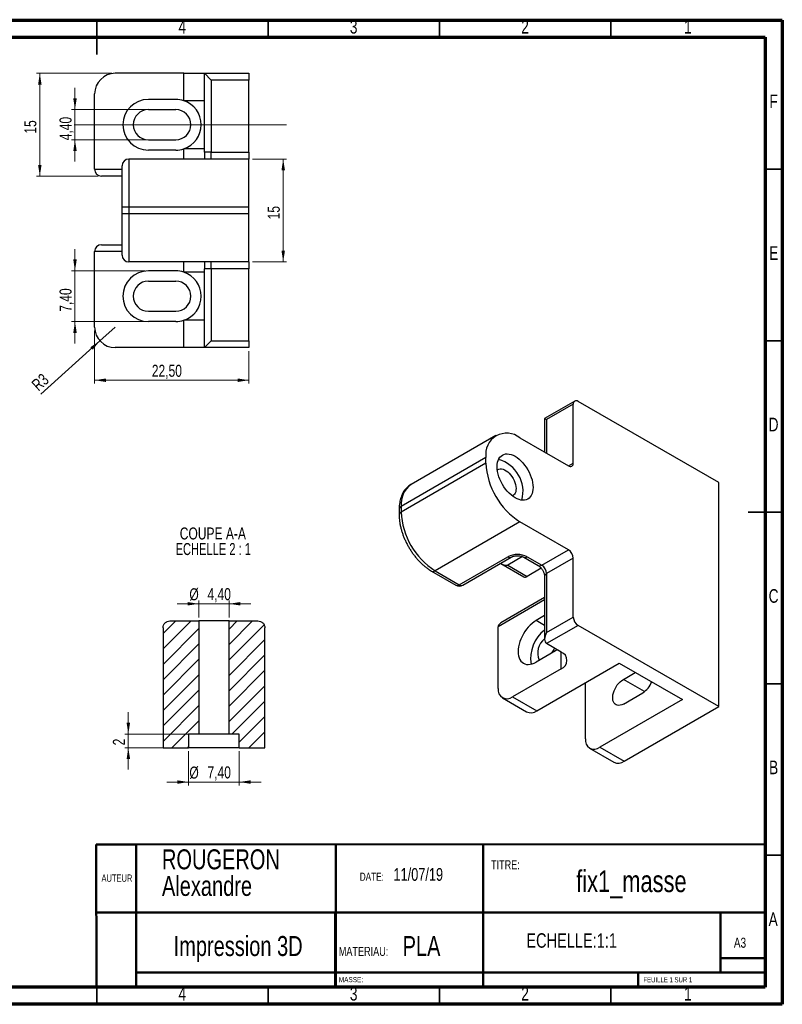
# Model space of a CAD drawing. Header units: millimetres. Extents: x 7 to 208, y 2 to 146.
# Tile 2 of 2: x 96 to 208, y 2 to 146. Entities that reach past the tile are written whole.
import ezdxf

# ---------------------------------------------------------------- set-up
doc = ezdxf.new("R2010")
doc.units = ezdxf.units.MM
doc.header["$LTSCALE"] = 0.5
doc.styles.add('SLDTEXTSTYLE0', font='TXT', dxfattribs={"width": 0.75})
doc.styles.add('SLDTEXTSTYLE1', font='TXT', dxfattribs={"width": 0.7})
doc.styles.add('SLDTEXTSTYLE2', font='TXT', dxfattribs={"width": 0.692308})
doc.dimstyles.new('SLDDIMSTYLE0', dxfattribs={"dimtxt": 1.75, "dimasz": 1.651, "dimexe": 0, "dimexo": 0.0625, "dimgap": 0.4375, "dimtad": 1, "dimrnd": 1e-09, "dimzin": 12, "dimdsep": 46, "dimtxsty": 'SLDTEXTSTYLE0', "dimsah": 1, "dimcen": 0.09, "dimadec": 0, "dimazin": 3, "dimtfac": 1, "dimtofl": 0, "dimtmove": 0, "dimatfit": 3, "dimfxl": 1, "dimfrac": 2, "dimtolj": 1, "dimtzin": 12, "dimarcsym": 0})
doc.dimstyles.new('SLDDIMSTYLE1', dxfattribs={"dimtxt": 1.75, "dimasz": 1.651, "dimexe": 0, "dimexo": 0.0625, "dimgap": 0.4375, "dimtad": 1, "dimrnd": 1e-09, "dimzin": 12, "dimdsep": 46, "dimtxsty": 'SLDTEXTSTYLE0', "dimsah": 1, "dimcen": 0.09, "dimadec": 0, "dimazin": 3, "dimtfac": 1, "dimtmove": 0, "dimatfit": 0, "dimfxl": 1, "dimfrac": 2, "dimtolj": 1, "dimtzin": 12, "dimarcsym": 0})
doc.dimstyles.new('SLDDIMSTYLE2', dxfattribs={"dimtxt": 1.75, "dimasz": 1.651, "dimexe": 0, "dimexo": 0.0625, "dimgap": 0.4375, "dimtad": 1, "dimrnd": 1e-09, "dimzin": 12, "dimdsep": 46, "dimtxsty": 'SLDTEXTSTYLE0', "dimsah": 1, "dimcen": 0, "dimadec": 0, "dimazin": 3, "dimtfac": 1, "dimtofl": 0, "dimtmove": 0, "dimatfit": 3, "dimfxl": 1, "dimfrac": 2, "dimtolj": 1, "dimtzin": 12, "dimarcsym": 0})

# ---------------------------------------------------------------- blocks, each defined once
blk = doc.blocks.new('SW_NOTE_0')
at = {"color": 0, "linetype": 'Continuous', "lineweight": 0, "char_height": 2.91, "attachment_point": 1, "style": 'SLDTEXTSTYLE0'}
for s, insert in [('ROUGERON', (0, 3.75)), ('Alexandre', (0, -0.13))]:
    blk.add_mtext(s, dxfattribs=dict(at, insert=insert))
blk = doc.blocks.new('SW_NOTE_0_1')
at = {"color": 0, "linetype": 'Continuous', "lineweight": 0, "attachment_point": 1, "style": 'SLDTEXTSTYLE0'}
for s, insert, char_height in [('DATE:', (0, 1.53), 1.191), ('11/07/19', (4.92, 2.19), 1.852)]:
    blk.add_mtext(s, dxfattribs=dict(at, insert=insert, char_height=char_height))
blk = doc.blocks.new('SW_NOTE_0_2')
at = {"color": 0, "linetype": 'Continuous', "lineweight": 0, "attachment_point": 1, "style": 'SLDTEXTSTYLE0'}
for s, insert, char_height in [('PLA', (9.31, 3.28), 2.91), ('MATERIAU:', (0, 1.71), 1.323)]:
    blk.add_mtext(s, dxfattribs=dict(at, insert=insert, char_height=char_height))
blk = doc.blocks.new('_D')
at = {"color": 7, "linetype": 'Continuous', "lineweight": 0}
for p, q in [((107.2, 100.75), (107.2, 93)), ((129.7, 97.75), (129.7, 93)), ((107.2, 93.5), (129.7, 93.5))]:
    blk.add_line(p, q, dxfattribs=at)
at = {"color": 7, "linetype": 'Continuous', "lineweight": 18}
for points in [[(107.2, 93.5), (108.85, 93.24), (108.85, 93.75)], [(129.7, 93.5), (128.05, 93.75), (128.05, 93.24)]]:
    blk.add_solid(points, dxfattribs=at)
at = {"color": 7, "linetype": 'Continuous', "lineweight": 18, "insert": (115.54, 95.75), "char_height": 1.75, "attachment_point": 1, "style": 'SLDTEXTSTYLE0'}
blk.add_mtext('22,50', dxfattribs=at)
blk = doc.blocks.new('_D_1')
at = {"color": 7, "linetype": 'Continuous', "lineweight": 0}
for p, q in [((104.33, 109.45), (104.33, 112.62)), ((114.53, 109.45), (103.83, 109.45)), ((104.33, 102.05), (104.33, 109.45)), ((114.53, 102.05), (103.83, 102.05)), ((104.33, 102.05), (104.33, 98.87))]:
    blk.add_line(p, q, dxfattribs=at)
at = {"color": 7, "linetype": 'Continuous', "lineweight": 18}
for points in [[(104.33, 109.45), (104.59, 111.1), (104.08, 111.1)], [(104.33, 102.05), (104.08, 100.4), (104.59, 100.4)]]:
    blk.add_solid(points, dxfattribs=at)
at = {"color": 7, "linetype": 'Continuous', "lineweight": 18, "insert": (102.08, 103.48), "char_height": 1.75, "attachment_point": 1, "rotation": 90, "style": 'SLDTEXTSTYLE0'}
blk.add_mtext('7,40', dxfattribs=at)
blk = doc.blocks.new('_D_2')
at = {"color": 7, "linetype": 'Continuous', "lineweight": 0}
for q in [(110.2, 101.25), (99.35, 91.45)]:
    blk.add_line((107.97, 99.24), q, dxfattribs=at)
at = {"color": 7, "linetype": 'Continuous', "lineweight": 18}
blk.add_solid([(107.97, 99.24), (106.58, 98.32), (106.92, 97.94)], dxfattribs=at)
at = {"color": 7, "linetype": 'Continuous', "lineweight": 18, "insert": (97.84, 93.12), "char_height": 1.75, "attachment_point": 1, "rotation": 42.0668, "style": 'SLDTEXTSTYLE0'}
blk.add_mtext('R3', dxfattribs=at)
blk = doc.blocks.new('_D_3')
at = {"color": 7, "linetype": 'Continuous', "lineweight": 0}
for p, q in [((104.33, 132.95), (104.33, 136.12)), ((114.53, 132.95), (103.83, 132.95)), ((104.33, 128.55), (104.33, 132.95)), ((114.53, 128.55), (103.83, 128.55)), ((104.33, 128.55), (104.33, 125.37))]:
    blk.add_line(p, q, dxfattribs=at)
at = {"color": 7, "linetype": 'Continuous', "lineweight": 18}
for points in [[(104.33, 132.95), (104.59, 134.6), (104.08, 134.6)], [(104.33, 128.55), (104.08, 126.9), (104.59, 126.9)]]:
    blk.add_solid(points, dxfattribs=at)
at = {"color": 7, "linetype": 'Continuous', "lineweight": 18, "insert": (102.08, 128.48), "char_height": 1.75, "attachment_point": 1, "rotation": 90, "style": 'SLDTEXTSTYLE0'}
blk.add_mtext('4,40', dxfattribs=at)
blk = doc.blocks.new('_D_4')
at = {"color": 7, "linetype": 'Continuous', "lineweight": 0}
for p, q in [((109.7, 138.25), (98.7, 138.25)), ((99.2, 123.25), (99.2, 138.25)), ((107.7, 123.25), (98.7, 123.25))]:
    blk.add_line(p, q, dxfattribs=at)
at = {"color": 7, "linetype": 'Continuous', "lineweight": 18}
for points in [[(99.2, 138.25), (98.95, 136.6), (99.46, 136.6)], [(99.2, 123.25), (99.46, 124.9), (98.95, 124.9)]]:
    blk.add_solid(points, dxfattribs=at)
at = {"color": 7, "linetype": 'Continuous', "lineweight": 18, "insert": (96.95, 129.45), "char_height": 1.75, "attachment_point": 1, "rotation": 90, "style": 'SLDTEXTSTYLE0'}
blk.add_mtext('15', dxfattribs=at)
blk = doc.blocks.new('_D_5')
at = {"color": 7, "linetype": 'Continuous', "lineweight": 0}
for p, q in [((130.2, 125.75), (135.2, 125.75)), ((134.7, 125.75), (134.7, 110.75)), ((130.2, 110.75), (135.2, 110.75))]:
    blk.add_line(p, q, dxfattribs=at)
at = {"color": 7, "linetype": 'Continuous', "lineweight": 18}
for points in [[(134.7, 125.75), (134.45, 124.1), (134.96, 124.1)], [(134.7, 110.75), (134.96, 112.4), (134.45, 112.4)]]:
    blk.add_solid(points, dxfattribs=at)
at = {"color": 7, "linetype": 'Continuous', "lineweight": 18, "insert": (132.45, 116.95), "char_height": 1.75, "attachment_point": 1, "rotation": 90, "style": 'SLDTEXTSTYLE0'}
blk.add_mtext('15', dxfattribs=at)
blk = doc.blocks.new('_D_23')
at = {"color": 7, "linetype": 'Continuous', "lineweight": 0}
for p, q in [((120.9, 39.41), (120.9, 34.41)), ((128.3, 39.41), (128.3, 34.41)), ((120.9, 34.91), (117.72, 34.91)), ((120.9, 34.91), (128.3, 34.91)), ((128.3, 34.91), (131.47, 34.91))]:
    blk.add_line(p, q, dxfattribs=at)
at = {"color": 7, "linetype": 'Continuous', "lineweight": 18}
for points in [[(120.9, 34.91), (119.25, 35.16), (119.25, 34.65)], [(128.3, 34.91), (129.95, 34.65), (129.95, 35.16)]]:
    blk.add_solid(points, dxfattribs=at)
at = {"color": 7, "linetype": 'Continuous', "lineweight": 18, "char_height": 1.75, "attachment_point": 1, "style": 'SLDTEXTSTYLE0'}
for s, insert in [('%%c', (121.02, 37.16)), ('7,40', (123.66, 37.19))]:
    blk.add_mtext(s, dxfattribs=dict(at, insert=insert))
blk = doc.blocks.new('_D_24')
at = {"color": 7, "linetype": 'Continuous', "lineweight": 0}
for p, q in [((122.4, 60.9), (119.22, 60.9)), ((122.4, 58.91), (122.4, 61.4)), ((122.4, 60.9), (126.8, 60.9)), ((126.8, 58.91), (126.8, 61.4)), ((126.8, 60.9), (129.97, 60.9))]:
    blk.add_line(p, q, dxfattribs=at)
at = {"color": 7, "linetype": 'Continuous', "lineweight": 18}
for points in [[(122.4, 60.9), (120.75, 61.15), (120.75, 60.65)], [(126.8, 60.9), (128.45, 60.65), (128.45, 61.15)]]:
    blk.add_solid(points, dxfattribs=at)
at = {"color": 7, "linetype": 'Continuous', "lineweight": 18, "char_height": 1.75, "attachment_point": 1, "style": 'SLDTEXTSTYLE0'}
for s, insert in [('%%c', (121.02, 63.16)), ('4,40', (123.66, 63.18))]:
    blk.add_mtext(s, dxfattribs=dict(at, insert=insert))
blk = doc.blocks.new('_D_25')
at = {"color": 7, "linetype": 'Continuous', "lineweight": 0}
for p, q in [((112.11, 41.91), (112.11, 45.08)), ((121.9, 41.91), (111.61, 41.91)), ((112.11, 41.91), (112.11, 39.91)), ((120.4, 39.91), (111.61, 39.91)), ((112.11, 39.91), (112.11, 36.73))]:
    blk.add_line(p, q, dxfattribs=at)
at = {"color": 7, "linetype": 'Continuous', "lineweight": 18}
for points in [[(112.11, 41.91), (112.37, 43.56), (111.86, 43.56)], [(112.11, 39.91), (111.86, 38.25), (112.37, 38.25)]]:
    blk.add_solid(points, dxfattribs=at)
at = {"color": 7, "linetype": 'Continuous', "lineweight": 18, "insert": (109.86, 40.26), "char_height": 1.75, "attachment_point": 1, "rotation": 90, "style": 'SLDTEXTSTYLE0'}
blk.add_mtext('2', dxfattribs=at)
blk = doc.blocks.new('SW_NOTE_0_3')
at = {"color": 0, "linetype": 'Continuous', "lineweight": 0, "char_height": 1.75, "attachment_point": 2}
for s, insert, style in [('COUPE A-A', (6.32, 2.26), 'SLDTEXTSTYLE0'), ('ECHELLE 2 : 1', (6.38, -0.01), 'SLDTEXTSTYLE2')]:
    blk.add_mtext(s, dxfattribs=dict(at, insert=insert, style=style))

msp = doc.modelspace()

# ---------------------------------------------------------------- hatches: boundary and pattern name
at = {"linetype": 'Continuous', "lineweight": 18}
h = msp.add_hatch(dxfattribs=at)
h.set_pattern_fill('ANSI31', scale=0.5, style=0)
edge = h.paths.add_edge_path(flags=0)
edge.add_line((120.899, 41.905), (122.399, 41.905))
edge.add_line((122.399, 41.905), (122.399, 58.405))
edge.add_line((122.399, 58.405), (118.183, 58.405))
edge.add_spline(control_points=[(118.183, 58.405), (118.105, 58.405), (118.028, 58.397), (117.952, 58.379), (117.842, 58.354), (117.735, 58.31), (117.639, 58.25), (117.544, 58.189), (117.457, 58.112), (117.387, 58.024), (117.345, 57.971), (117.308, 57.914), (117.277, 57.853), (117.227, 57.755), (117.194, 57.646), (117.179, 57.536), (117.173, 57.493), (117.17, 57.449), (117.17, 57.405)], knot_values=[0.0054389, 0.0054389, 0.0054389, 0.0054389, 0.0056723, 0.0056723, 0.0056723, 0.0060143, 0.0060143, 0.0060143, 0.0063564, 0.0063564, 0.0063564, 0.0065587, 0.0065587, 0.0065587, 0.0068942, 0.0068942, 0.0068942, 0.0070254, 0.0070254, 0.0070254, 0.0070254], weights=[1, 1, 1, 1, 1, 1, 1, 1, 1, 1, 1, 1, 1, 1, 1, 1, 1, 1, 1], degree=3, periodic=0)
edge.add_line((117.17, 57.405), (117.17, 39.905))
edge.add_line((117.17, 39.905), (120.899, 39.905))
edge.add_line((120.899, 39.905), (120.899, 41.905))
h = msp.add_hatch(dxfattribs=at)
h.set_pattern_fill('ANSI31', scale=0.5, style=0)
edge = h.paths.add_edge_path(flags=0)
edge.add_line((126.799, 41.905), (128.299, 41.905))
edge.add_line((128.299, 41.905), (128.299, 39.905))
edge.add_line((128.299, 39.905), (132.027, 39.905))
edge.add_line((132.027, 39.905), (132.027, 57.405))
edge.add_spline(control_points=[(132.027, 57.405), (132.027, 57.517), (132.007, 57.629), (131.97, 57.734), (131.933, 57.841), (131.876, 57.942), (131.806, 58.03), (131.734, 58.118), (131.646, 58.196), (131.548, 58.255), (131.45, 58.315), (131.34, 58.359), (131.228, 58.383), (131.158, 58.398), (131.086, 58.405), (131.015, 58.405)], knot_values=[0.0036098, 0.0036098, 0.0036098, 0.0036098, 0.0039468, 0.0039468, 0.0039468, 0.0042883, 0.0042883, 0.0042883, 0.0046338, 0.0046338, 0.0046338, 0.0049823, 0.0049823, 0.0049823, 0.0051984, 0.0051984, 0.0051984, 0.0051984], weights=[1, 1, 1, 1, 1, 1, 1, 1, 1, 1, 1, 1, 1, 1, 1, 1], degree=3, periodic=0)
edge.add_line((131.015, 58.405), (126.799, 58.405))
edge.add_line((126.799, 58.405), (126.799, 41.905))

# ---------------------------------------------------------------- linework, layer by layer
at = {"color": 7, "linetype": 'Continuous', "lineweight": 70}
for p, q in [((7.5, 146), (207.5, 146)), ((207.5, 146), (207.5, 2.5)), ((10, 143.5), (205, 143.5)), ((205, 143.5), (205, 5)), ((205, 5), (10, 5)), ((207.5, 2.5), (7.5, 2.5))]:
    msp.add_line(p, q, dxfattribs=at)
at = {"color": 7, "linetype": 'Continuous', "lineweight": 35}
for p, q in [((107.5, 146), (107.5, 141)), ((107.5, 143.5), (107.5, 146)), ((132.5, 143.5), (132.5, 146)), ((157.5, 143.5), (157.5, 146)), ((182.5, 143.5), (182.5, 146)), ((205, 124.25), (207.5, 124.25)), ((205, 99.25), (207.5, 99.25)), ((207.5, 74.25), (202.5, 74.25)), ((205, 74.25), (207.5, 74.25)), ((205, 49.25), (207.5, 49.25)), ((205, 24.25), (207.5, 24.25)), ((107.5, 2.499), (107.5, 7.5)), ((107.5, 5), (107.5, 2.5)), ((132.5, 5), (132.5, 2.5)), ((157.5, 5), (157.5, 2.5)), ((182.5, 5), (182.5, 2.5))]:
    msp.add_line(p, q, dxfattribs=at)
at = {"color": 7, "linetype": 'Continuous', "lineweight": 25}
for p, q in [((120.201, 138.247), (110.201, 138.247)), ((120.201, 134.258), (120.201, 138.247)), ((120.201, 138.247), (123.201, 138.247)), ((124.201, 137.247), (123.201, 138.247)), ((123.201, 126.747), (123.201, 138.247)), ((123.201, 138.247), (129.701, 138.247)), ((129.701, 138.247), (129.701, 137.247)), ((124.201, 137.247), (124.201, 126.747)), ((129.701, 137.247), (124.201, 137.247)), ((129.701, 126.747), (129.701, 137.247)), ((107.201, 124.247), (107.201, 135.247)), ((119.033, 134.447), (115.033, 134.447)), ((123.201, 134.258), (120.201, 134.258)), ((115.033, 132.947), (119.033, 132.947)), ((115.033, 128.547), (119.033, 128.547)), ((119.033, 127.047), (115.033, 127.047)), ((123.201, 127.236), (120.201, 127.236)), ((124.201, 126.747), (123.201, 126.747)), ((123.201, 126.747), (123.201, 125.747)), ((124.201, 125.747), (124.201, 126.747)), ((124.201, 126.747), (129.701, 126.747)), ((129.701, 126.747), (129.701, 125.747)), ((112.201, 125.747), (112.201, 118.747)), ((129.701, 125.747), (112.201, 125.747)), ((129.701, 118.747), (129.701, 125.747)), ((111.201, 118.747), (111.201, 124.747)), ((111.201, 123.247), (108.201, 123.247)), ((112.201, 118.747), (111.201, 118.747)), ((111.201, 117.747), (111.201, 118.747)), ((111.201, 111.747), (111.201, 117.747)), ((112.201, 117.747), (111.201, 117.747)), ((129.701, 118.747), (112.201, 118.747)), ((112.201, 118.747), (112.201, 117.747)), ((112.201, 117.747), (112.201, 110.747)), ((129.701, 117.747), (112.201, 117.747)), ((129.701, 117.747), (129.701, 118.747)), ((129.701, 110.747), (129.701, 117.747)), ((107.201, 101.247), (107.201, 112.247)), ((108.201, 113.247), (111.201, 113.247)), ((129.701, 110.747), (112.201, 110.747)), ((123.201, 110.747), (123.201, 109.747)), ((124.201, 109.747), (124.201, 110.747)), ((129.701, 110.747), (129.701, 109.747)), ((119.033, 109.447), (115.033, 109.447)), ((123.201, 109.258), (120.201, 109.258)), ((124.201, 109.747), (123.201, 109.747)), ((123.201, 98.247), (123.201, 109.747)), ((129.701, 109.747), (124.201, 109.747)), ((124.201, 109.747), (124.201, 99.247)), ((129.701, 99.247), (129.701, 109.747)), ((115.033, 107.947), (119.033, 107.947)), ((115.033, 103.547), (119.033, 103.547)), ((119.033, 102.047), (115.033, 102.047)), ((123.201, 102.236), (120.201, 102.236)), ((120.201, 98.247), (120.201, 102.236)), ((123.201, 98.247), (124.201, 99.247)), ((124.201, 99.247), (129.701, 99.247)), ((129.701, 99.247), (129.701, 98.247)), ((120.201, 98.247), (110.201, 98.247)), ((123.201, 98.247), (120.201, 98.247)), ((129.701, 98.247), (123.201, 98.247)), ((177.215, 90.454), (172.826, 87.92)), ((177.008, 89.996), (173.119, 87.751)), ((177.008, 81.423), (177.008, 89.996)), ((198.221, 78.567), (177.715, 90.405)), ((172.826, 87.92), (172.826, 83.02)), ((165.73, 85.443), (153.355, 78.299)), ((169.229, 85.096), (176.301, 81.014)), ((164.28, 82.238), (151.905, 75.095)), ((164.28, 81.422), (164.28, 82.238)), ((164.28, 81.422), (151.905, 74.278)), ((198.221, 45.905), (198.221, 78.567)), ((151.612, 74.686), (151.612, 73.87)), ((151.905, 75.095), (151.905, 74.278)), ((169.229, 72.848), (156.855, 65.705)), ((176.301, 68.766), (169.229, 72.848)), ((160.391, 63.664), (167.462, 67.746)), ((160.891, 63.614), (167.962, 67.696)), ((169.79, 67.696), (171.911, 66.472)), ((170.29, 67.746), (172.411, 66.521)), ((172.411, 66.521), (176.301, 68.766)), ((177.008, 67.542), (173.119, 65.296)), ((177.008, 58.968), (177.008, 67.542)), ((166.462, 66.762), (169.79, 64.84)), ((167.462, 66.523), (170.29, 64.89)), ((172.344, 66.076), (170.29, 64.89)), ((156.355, 65.655), (159.891, 63.614)), ((156.855, 65.705), (160.391, 63.664)), ((172.826, 64.888), (172.826, 55.737)), ((173.119, 65.296), (173.119, 56.723)), ((172.826, 61.792), (166.462, 58.118)), ((172.826, 59.168), (171.586, 58.452)), ((173.119, 56.723), (177.008, 58.968)), ((118.183, 58.405), (122.399, 58.405)), ((122.399, 58.405), (122.399, 41.905)), ((126.799, 58.405), (122.399, 58.405)), ((126.799, 41.905), (126.799, 58.405)), ((126.799, 58.405), (131.015, 58.405)), ((166.047, 48.559), (166.047, 57.541)), ((177.715, 57.743), (173.119, 55.09)), ((198.221, 45.905), (177.715, 57.743)), ((117.17, 57.405), (117.17, 39.905)), ((132.027, 39.905), (132.027, 57.405)), ((175.24, 53.865), (173.119, 55.09)), ((174.414, 54.042), (171.586, 52.409)), ((171.704, 45.293), (183.725, 52.232)), ((183.725, 52.232), (192.918, 46.926)), ((175.24, 51.416), (168.169, 47.334)), ((184.314, 49.879), (186.058, 50.886)), ((178.775, 41.211), (178.775, 49.375)), ((184.314, 46.286), (187.142, 47.919)), ((166.669, 47.185), (170.204, 45.144)), ((168.169, 47.334), (171.704, 45.293)), ((192.918, 46.926), (180.897, 39.986)), ((184.432, 37.945), (198.221, 45.905)), ((120.899, 41.905), (120.899, 39.905)), ((122.399, 41.905), (120.899, 41.905)), ((126.799, 41.905), (122.399, 41.905)), ((128.299, 41.905), (126.799, 41.905)), ((128.299, 39.905), (128.299, 41.905)), ((117.17, 39.905), (120.899, 39.905)), ((128.299, 39.905), (120.899, 39.905)), ((128.299, 39.905), (132.027, 39.905)), ((179.397, 39.838), (182.932, 37.797)), ((180.897, 39.986), (184.432, 37.945))]:
    msp.add_line(p, q, dxfattribs=at)
at = {"color": 7, "linetype": 'Continuous', "lineweight": 18}
msp.add_line((135.201, 130.747), (104.201, 130.747), dxfattribs=at)
at = {"color": 8, "linetype": 'Continuous', "lineweight": 25}
for p, q in [((120.201, 125.747), (120.201, 127.236)), ((107.201, 124.247), (111.201, 124.247)), ((111.201, 112.247), (107.201, 112.247)), ((120.201, 109.258), (120.201, 110.747)), ((173.119, 87.751), (173.119, 82.851)), ((176.3, 81.014), (177.008, 81.423)), ((169.626, 67.772), (167.462, 66.523)), ((172.826, 61.454), (166.047, 57.541)), ((172.826, 57.736), (171.586, 58.452)), ((175.24, 51.416), (175.24, 53.865)), ((187.403, 48.096), (184.314, 49.879))]:
    msp.add_line(p, q, dxfattribs=at)
at = {"color": 7, "linetype": 'Continuous', "lineweight": 50}
for p, q in [((205, 25.845), (113.269, 25.801)), ((107.432, 25.801), (107.47, 5)), ((107.432, 25.801), (113.269, 25.801)), ((113.269, 25.801), (113.244, 5)), ((142.364, 25.815), (142.364, 5)), ((163.851, 25.825), (163.851, 5.213)), ((142.3, 15.907), (107.45, 15.907)), ((142.3, 5), (142.3, 15.907)), ((142.3, 15.907), (205, 15.907)), ((198.5, 7.125), (198.5, 15.907)), ((205, 9.25), (198.5, 9.25)), ((113.246, 7.125), (205, 7.125)), ((186.5, 5), (186.5, 7.125))]:
    msp.add_line(p, q, dxfattribs=at)
at = {"color": 7, "linetype": 'Continuous', "lineweight": 25, "flags": 128}
for points in [[(168.522, 76.359), (168.229, 76.547), (167.94, 76.771), (167.658, 77.028), (167.387, 77.314), (167.13, 77.626), (166.891, 77.96), (166.672, 78.312), (166.477, 78.678), (166.307, 79.052), (166.165, 79.431), (166.053, 79.808), (165.972, 80.181), (165.923, 80.543), (165.906, 80.891), (165.923, 81.22), (165.972, 81.525), (166.053, 81.804), (166.165, 82.052), (166.307, 82.267), (166.477, 82.445), (166.672, 82.585), (166.891, 82.684), (167.13, 82.742), (167.387, 82.758), (167.658, 82.731), (167.94, 82.662), (168.229, 82.552), (168.522, 82.402), (168.815, 82.214), (169.105, 81.99), (169.386, 81.733), (169.658, 81.447), (169.914, 81.135), (170.154, 80.801), (170.372, 80.449), (170.568, 80.083), (170.738, 79.709), (170.88, 79.331), (170.992, 78.953), (171.073, 78.58), (171.122, 78.218), (171.139, 77.87), (171.122, 77.541), (171.073, 77.236), (170.992, 76.957), (170.88, 76.709), (170.738, 76.494), (170.568, 76.316), (170.372, 76.176), (170.154, 76.077), (169.914, 76.019), (169.658, 76.003), (169.386, 76.03), (169.105, 76.099), (168.815, 76.209), (168.522, 76.359)], [(165.936, 80.422), (165.988, 80.458), (166.157, 80.535), (166.347, 80.57), (166.552, 80.563), (166.77, 80.513), (166.995, 80.421), (167.222, 80.29), (167.446, 80.122), (167.664, 79.921), (167.87, 79.691), (168.059, 79.437), (168.228, 79.164), (168.373, 78.879), (168.492, 78.587), (168.58, 78.294), (168.638, 78.007), (168.663, 77.732), (168.654, 77.475), (168.613, 77.241), (168.54, 77.035), (168.436, 76.862), (168.304, 76.725), (168.146, 76.627), (168.13, 76.62)], [(171.586, 58.452), (171.293, 58.264), (171.003, 58.04), (170.722, 57.783), (170.45, 57.497), (170.194, 57.185), (169.954, 56.851), (169.736, 56.499), (169.54, 56.133), (169.37, 55.759), (169.228, 55.381), (169.116, 55.003), (169.035, 54.63), (168.986, 54.268), (168.969, 53.92), (168.986, 53.591), (169.035, 53.286), (169.116, 53.007), (169.228, 52.759), (169.37, 52.544), (169.54, 52.366), (169.736, 52.226), (169.954, 52.127), (170.194, 52.069), (170.45, 52.053), (170.722, 52.08), (171.003, 52.149), (171.293, 52.259), (171.586, 52.409)], [(184.314, 46.286), (184.082, 46.173), (183.855, 46.102), (183.639, 46.075), (183.437, 46.093), (183.255, 46.155), (183.097, 46.261), (182.966, 46.407), (182.865, 46.591), (182.797, 46.808), (182.762, 47.053), (182.762, 47.322), (182.797, 47.607), (182.865, 47.903), (182.966, 48.203), (183.097, 48.501), (183.255, 48.789), (183.437, 49.061), (183.639, 49.312), (183.855, 49.535), (184.082, 49.725), (184.314, 49.879)]]:
    msp.add_lwpolyline(points, dxfattribs=at)
at = {"color": 7, "linetype": 'Continuous', "lineweight": 25}
for centre, radius, start, end in [((110.201, 135.247), 3, 90, 180), ((115.033, 130.747), 3.7, 90, 270), ((119.033, 130.747), 3.7, 71.60097, 90), ((119.033, 130.747), 3.7, 288.39903, 71.60097), ((115.033, 130.747), 2.2, 90, 270), ((119.033, 130.747), 2.2, 270, 90), ((119.033, 130.747), 3.7, 270, 288.39903), ((112.201, 124.747), 1, 90, 180), ((108.201, 124.247), 1, 180, 270), ((108.201, 112.247), 1, 90, 180), ((112.201, 111.747), 1, 180, 270), ((115.033, 105.747), 3.7, 90, 270), ((119.033, 105.747), 3.7, 71.60097, 90), ((119.033, 105.747), 3.7, 288.39903, 71.60097), ((115.033, 105.747), 2.2, 90, 270), ((119.033, 105.747), 2.2, 270, 90), ((119.033, 105.747), 3.7, 270, 288.39903), ((110.201, 101.247), 3, 180, 270), ((177.439, 90.066), 0.437, 50.79671, 189.21404), ((167.304, 82.715), 3.062, 51.04993, 188.96082), ((164.82, 77.243), 4.863, 345.32225, 74.67238), ((175.005, 81.898), 10.735, 182.54391, 237.45609), ((176.577, 81.353), 0.437, 230.79671, 9.21404), ((162.63, 74.754), 10.735, 182.54379, 237.45621), ((168.876, 65.042), 3.052, 62.39104, 117.60896), ((175.472, 67.472), 1.537, 2.60548, 57.39452), ((171.583, 65.227), 1.537, 2.60548, 57.39452), ((169.997, 65.299), 0.503, 245.69288, 305.61758), ((160.391, 64.48), 1, 240.00269, 299.99731), ((178.543, 59.038), 1.537, 182.60548, 237.39452), ((176.086, 52.887), 5.299, 127.96691, 188.47953), ((174.496, 53.724), 2.661, 128.8888, 203.16316), ((177.29, 52.137), 3.775, 142.82788, 155.11516), ((172.53, 57.296), 3.76, 300.06281, 304.53263), ((174.775, 52.641), 1.31, 290.78342, 69.21658), ((185.374, 50.715), 3.308, 302.30571, 338.51257), ((167.341, 48.349), 1.31, 170.78596, 309.20329), ((170.825, 46.527), 1.516, 245.84324, 305.46722), ((180.069, 41.001), 1.31, 170.78596, 309.20329), ((183.553, 39.18), 1.516, 245.84324, 305.46722)]:
    msp.add_arc(centre, radius, start, end, dxfattribs=at)
at = {"color": 8, "linetype": 'Continuous', "lineweight": 25}
for centre, radius, start, end in [((155.389, 75.449), 3.501, 125.50031, 185.81187), ((152.113, 74.636), 0.503, 114.37466, 174.3052), ((152.091, 73.836), 0.479, 112.73766, 175.95733), ((167.752, 68.127), 0.479, 232.73622, 296.06003), ((170, 68.127), 0.479, 243.99701, 307.25807), ((172.119, 66.93), 0.503, 245.69288, 305.61758), ((156.565, 66.086), 0.479, 244.04144, 307.25361), ((173.326, 64.838), 0.503, 114.37466, 174.3052), ((160.098, 64.073), 0.503, 245.69288, 305.61758), ((160.684, 64.073), 0.503, 234.38242, 294.30712)]:
    msp.add_arc(centre, radius, start, end, dxfattribs=at)
at = {"color": 7, "linetype": 'Continuous', "lineweight": 25}
for centre, major_axis, ratio, start_param, end_param in [((173.826, 87.343), (1, -0.577), 0.0000704, 3.1416333, 3.9270314), ((167.462, 67.339), (1.414, 0), 0.5773815, 3.8677376, 4.712389), ((167.462, 57.541), (1.414, 0), 0.5773815, 2.3561132, 3.1415927), ((173.826, 56.315), (0.707, 1.225), 0.5773346, 1.570837, 3.1416333)]:
    msp.add_ellipse(centre, major_axis=major_axis, ratio=ratio, start_param=start_param, end_param=end_param, dxfattribs=at)
for points, knots in [([(153.353, 78.296), (153.344, 78.291), (153.231, 78.234), (153.032, 78.089), (152.764, 77.863), (152.522, 77.602), (152.306, 77.312), (152.118, 76.993), (151.957, 76.646), (151.825, 76.271), (151.724, 75.872), (151.654, 75.449), (151.618, 75.052), (151.614, 74.793), (151.612, 74.686)], [0, 0, 0, 0, 0.0078491, 0.0961584, 0.1843232, 0.2728556, 0.3622979, 0.4530939, 0.5455392, 0.6397398, 0.7355978, 0.8328404, 0.9310919, 1, 1, 1, 1]), ([(151.612, 73.87), (151.613, 73.786), (151.616, 73.547), (151.645, 73.144), (151.71, 72.659), (151.805, 72.168), (151.929, 71.674), (152.081, 71.18), (152.261, 70.687), (152.466, 70.2), (152.696, 69.719), (152.95, 69.248), (153.225, 68.79), (153.521, 68.346), (153.835, 67.919), (154.167, 67.512), (154.515, 67.127), (154.878, 66.766), (155.252, 66.43), (155.638, 66.124), (156.007, 65.864), (156.248, 65.72), (156.355, 65.655)], [0, 0, 0, 0, 0.02802988, 0.08006786, 0.13202745, 0.18390087, 0.23566352, 0.2873126, 0.33885905, 0.39032192, 0.44172491, 0.49309433, 0.54445788, 0.59584056, 0.64726527, 0.69876107, 0.75035669, 0.8020795, 0.85395376, 0.90599756, 0.9582176, 1, 1, 1, 1]), ([(167.962, 67.696), (167.979, 67.706), (168.03, 67.734), (168.139, 67.781), (168.296, 67.831), (168.478, 67.871), (168.679, 67.896), (168.89, 67.903), (169.102, 67.893), (169.305, 67.865), (169.489, 67.822), (169.645, 67.769), (169.74, 67.724), (169.782, 67.701), (169.79, 67.696)], [0, 0, 0, 0, 0.0471712, 0.1345019, 0.2240255, 0.3162139, 0.4105634, 0.5063367, 0.6027026, 0.6986559, 0.7932819, 0.88594, 0.9763042, 1, 1, 1, 1]), ([(171.911, 66.472), (171.929, 66.461), (171.978, 66.432), (172.074, 66.36), (172.195, 66.25), (172.321, 66.111), (172.443, 65.95), (172.555, 65.771), (172.652, 65.583), (172.729, 65.393), (172.784, 65.212), (172.816, 65.05), (172.825, 64.946), (172.826, 64.898), (172.826, 64.888)], [0, 0, 0, 0, 0.0471715, 0.1345062, 0.2240326, 0.3162229, 0.4105741, 0.5063492, 0.602717, 0.6986727, 0.7933016, 0.8859632, 0.976332, 1, 1, 1, 1]), ([(117.17, 57.405), (117.17, 57.537), (117.197, 57.668), (117.299, 57.911), (117.376, 58.024), (117.563, 58.207), (117.676, 58.281), (117.919, 58.38), (118.051, 58.405), (118.183, 58.405)], [0, 0, 0, 0, 0.25, 0.25, 0.5, 0.5, 0.75, 0.75, 1, 1, 1, 1]), ([(131.015, 58.405), (131.146, 58.405), (131.278, 58.38), (131.521, 58.281), (131.634, 58.207), (131.822, 58.023), (131.897, 57.912), (132, 57.669), (132.027, 57.538), (132.027, 57.405)], [0, 0, 0, 0, 0.25, 0.25, 0.5, 0.5, 0.75, 0.75, 1, 1, 1, 1])]:
    msp.add_open_spline(points, degree=3, knots=knots, dxfattribs=at)

# ---------------------------------------------------------------- block references
at = {"color": 7, "linetype": 'Continuous', "lineweight": 0}
for name, p in [('SW_NOTE_0_3', (118.123, 69.766)), ('SW_NOTE_0', (117.02, 21.346)), ('SW_NOTE_0_1', (145.869, 20.171)), ('SW_NOTE_0_2', (142.809, 9.169))]:
    msp.add_blockref(name, p, dxfattribs=at)

# ---------------------------------------------------------------- texts
for s, insert, char_height, attachment_point, style in [('4', (119.98, 146.03), 1.984, 2, 'SLDTEXTSTYLE0'), ('3', (144.98, 146.03), 1.984, 2, 'SLDTEXTSTYLE0'), ('2', (169.98, 146.03), 1.984, 2, 'SLDTEXTSTYLE0'), ('1', (193.73, 146.03), 1.984, 2, 'SLDTEXTSTYLE0'), ('F', (206.229, 135.155), 1.984, 2, 'SLDTEXTSTYLE0'), ('E', (206.254, 113.03), 1.984, 2, 'SLDTEXTSTYLE0'), ('D', (206.226, 88.03), 1.984, 2, 'SLDTEXTSTYLE0'), ('C', (206.229, 63.03), 1.984, 2, 'SLDTEXTSTYLE0'), ('B', (206.235, 38.03), 1.984, 2, 'SLDTEXTSTYLE0'), ('TITRE:', (165.014, 23.513), 1.3229, 1, 'SLDTEXTSTYLE0'), ('fix1_masse', (185.49, 22.036), 3.175, 2, 'SLDTEXTSTYLE0'), ('AUTEUR', (108.197, 21.429), 1.0583, 1, 'SLDTEXTSTYLE0'), ('A', (206.17, 15.905), 1.984, 2, 'SLDTEXTSTYLE0'), ('Impression 3D', (128.128, 12.453), 2.91042, 2, 'SLDTEXTSTYLE0'), ('ECHELLE:1:1', (170.167, 12.861), 2.11667, 1, 'SLDTEXTSTYLE0'), ('A3', (200.436, 12.203), 1.4552, 1, 'SLDTEXTSTYLE0'), ('MASSE:', (142.809, 6.475), 0.7493, 1, 'SLDTEXTSTYLE0'), ('FEUILLE 1 SUR 1', (187.239, 6.45), 0.75, 1, 'SLDTEXTSTYLE1'), ('4', (119.98, 5.03), 1.984, 2, 'SLDTEXTSTYLE0'), ('3', (144.98, 5.03), 1.984, 2, 'SLDTEXTSTYLE0'), ('2', (169.98, 5.03), 1.984, 2, 'SLDTEXTSTYLE0'), ('1', (193.73, 5.03), 1.984, 2, 'SLDTEXTSTYLE0')]:
    msp.add_mtext(s, dxfattribs=dict(at, insert=insert, char_height=char_height, attachment_point=attachment_point, style=style))

# ---------------------------------------------------------------- dimensions: what is measured, and where the dimension line sits
at = {"color": 7, "linetype": 'Continuous', "lineweight": 18}
for base, p1, p2, dimstyle, picture, middle in [((99.201, 138.247), (108.201, 123.247), (110.201, 138.247), 'SLDDIMSTYLE0', '_D_4', (99.201, 130.747)), ((104.334, 132.947), (115.033, 128.547), (115.033, 132.947), 'SLDDIMSTYLE1', '_D_3', (104.334, 130.747)), ((134.701, 110.747), (129.701, 125.747), (129.701, 110.747), 'SLDDIMSTYLE0', '_D_5', (134.701, 118.247)), ((104.334, 109.447), (115.033, 102.047), (115.033, 109.447), 'SLDDIMSTYLE1', '_D_1', (104.334, 105.747)), ((112.113, 39.905), (122.399, 41.905), (120.899, 39.905), 'SLDDIMSTYLE1', '_D_25', (112.113, 40.905))]:
    dim = msp.add_linear_dim(base=base, p1=p1, p2=p2, angle=90, dimstyle=dimstyle, dxfattribs=at)
    dim.commit()
    dim.dimension.update_dxf_attribs({"geometry": picture, "text_midpoint": middle, "dimtype": 160})
dim = msp.add_radius_dim(center=(110.201, 101.247), mpoint=(107.974, 99.237), dimstyle='SLDDIMSTYLE2', dxfattribs=at)
dim.commit()
dim.dimension.update_dxf_attribs({"geometry": '_D_2', "text_midpoint": (100.298, 92.31), "dimtype": 164})
dim = msp.add_linear_dim(base=(129.701, 93.497), p1=(107.201, 101.247), p2=(129.701, 98.247), dimstyle='SLDDIMSTYLE0', dxfattribs=at)
dim.commit()
dim.dimension.update_dxf_attribs({"geometry": '_D', "text_midpoint": (118.451, 93.497), "dimtype": 160})
for base, p1, p2, picture, middle in [((126.799, 60.901), (122.399, 58.405), (126.799, 58.405), '_D_24', (124.599, 60.901)), ((128.299, 34.905), (120.899, 39.905), (128.299, 39.905), '_D_23', (124.599, 34.905))]:
    dim = msp.add_linear_dim(base=base, p1=p1, p2=p2, text='%%c<>', dimstyle='SLDDIMSTYLE1', dxfattribs=at)
    dim.commit()
    dim.dimension.update_dxf_attribs({"geometry": picture, "text_midpoint": middle, "dimtype": 160})

doc.saveas('drawing.dxf')
